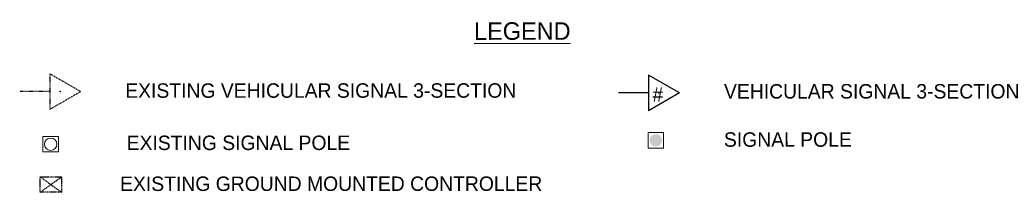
# Model space of a CAD drawing. Header units: feet. Extents: x 2244505 to 2247509, y 596053 to 600122.
# Tile 5 of 16: x 2247018 to 2247209, y 599276 to 599309. Entities that reach past the tile are written whole.
import ezdxf
from ezdxf.enums import TextEntityAlignment as Align

# ---------------------------------------------------------------- set-up
doc = ezdxf.new("R2010")
doc.units = ezdxf.units.FT
doc.header["$MEASUREMENT"] = 0
doc.linetypes.add('OhDOT_USTN2', pattern=[0.11, 0.069, -0.041])
doc.linetypes.add('OhDOT_USTN3', pattern=[0.22, 0.165, -0.055])
for name, color, linetype in [('SG_P_Heads', 2, 'Continuous'), ('SG_P_Poles', 7, 'Continuous'), ('SG_P_Text', 7, 'Continuous'), ('SG_X_Controllers', 7, 'OhDOT_USTN3'), ('SG_X_Heads', 2, 'Continuous'), ('SG_X_Poles', 7, 'Continuous'), ('SH_Text', 7, 'Continuous')]:
    doc.layers.add(name, color=color, linetype=linetype)
doc.styles.add('Slanted-Normal', font='font31.shx', dxfattribs={"height": 0.14})

# ---------------------------------------------------------------- blocks, each defined once
blk = doc.blocks.new('SPOLE')
at = {"layer": 'SG_X_Poles', "color": 7, "linetype": 'Continuous', "lineweight": 0, "flags": 128}
blk.add_lwpolyline([(-0.075, -0.075), (0.075, -0.075), (0.075, 0.075), (-0.075, 0.075), (-0.075, -0.075)], close=True, dxfattribs=at)
at = {"layer": 'SG_X_Poles', "color": 7, "linetype": 'Continuous', "lineweight": 0}
blk.add_circle((0, 0), 0.06, dxfattribs=at)

msp = doc.modelspace()

# ---------------------------------------------------------------- hatches: boundary and pattern name
at = {"layer": 'SG_P_Poles', "linetype": 'Continuous', "lineweight": 0}
h = msp.add_hatch(color=7, dxfattribs=at)
edge = h.paths.add_edge_path()
edge.add_arc((2247141.317, 599285.648), 1.2, 0.01756, 360.01756)

# ---------------------------------------------------------------- linework, layer by layer
for p in [(2247025.935, 599295.091), (2247141.885, 599294.841)]:
    msp.add_point(p)
at = {"layer": 'SG_P_Heads'}
for p, q in [((2247145.885, 599294.842), (2247139.884, 599298.304)), ((2247139.884, 599298.304), (2247139.886, 599291.376)), ((2247139.885, 599294.84), (2247134.077, 599294.838)), ((2247145.885, 599294.842), (2247139.886, 599291.376))]:
    msp.add_line(p, q, dxfattribs=at)
at = {"layer": 'SG_P_Poles', "color": 7, "linetype": 'Continuous', "lineweight": 13, "flags": 128}
msp.add_lwpolyline([(2247139.818, 599284.148), (2247142.818, 599284.148), (2247142.817, 599287.148), (2247139.817, 599287.148), (2247139.818, 599284.148)], close=True, dxfattribs=at)
at = {"layer": 'SG_X_Controllers', "color": 6}
for p, q in [((2247022.082, 599278.58), (2247026.249, 599275.581)), ((2247022.083, 599275.58), (2247026.248, 599278.581))]:
    msp.add_line(p, q, dxfattribs=at)
at = {"layer": 'SG_X_Controllers'}
msp.add_lwpolyline([(2247022.082, 599278.58), (2247026.248, 599278.581), (2247026.249, 599275.581), (2247022.083, 599275.58)], close=True, dxfattribs=at)
at = {"layer": 'SG_X_Controllers', "color": 6}
msp.add_point((2247024.166, 599277.081), dxfattribs=at)
at = {"layer": 'SG_X_Heads', "linetype": 'OhDOT_USTN2'}
for p, q in [((2247029.935, 599295.092), (2247023.934, 599298.555)), ((2247023.934, 599298.555), (2247023.936, 599291.626)), ((2247023.935, 599295.09), (2247018.127, 599295.089)), ((2247029.935, 599295.092), (2247023.936, 599291.626))]:
    msp.add_line(p, q, dxfattribs=at)

# ---------------------------------------------------------------- block references
at = {"layer": 'SG_X_Poles', "xscale": 19.99999999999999, "yscale": 19.99999999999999, "zscale": 19.99999999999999, "rotation": 0.01755836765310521}
msp.add_blockref('SPOLE', (2247024.132, 599284.894), dxfattribs=at)

# ---------------------------------------------------------------- texts
at = {"layer": 'SG_P_Text', "insert": (2247141.713, 599295.93), "char_height": 2.8, "width": 2.66667, "attachment_point": 2, "rotation": 0.01756, "style": 'Slanted-Normal'}
msp.add_mtext('#', dxfattribs=at)
at = {"layer": 'SH_Text', "style": 'Slanted-Normal'}
msp.add_text('%%ULEGEND', height=3.4, rotation=0.01756, dxfattribs=at).set_placement((2247115.46, 599306.825), align=Align.MIDDLE)
at = {"layer": 'SH_Text', "char_height": 2.8, "attachment_point": 1, "rotation": 0.01756, "style": 'Slanted-Normal'}
for s, insert, width in [('EXISTING VEHICULAR SIGNAL 3-SECTION', (2247038.569, 599296.686), 99.00444), ('VEHICULAR SIGNAL 3-SECTION', (2247154.519, 599296.54), 83.32359), ('EXISTING SIGNAL POLE', (2247038.84, 599286.564), 72.52387), ('SIGNAL POLE', (2247154.51, 599287.202), 47.93138), ('EXISTING GROUND MOUNTED CONTROLLER ', (2247037.572, 599278.635), 86.492)]:
    msp.add_mtext(s, dxfattribs=dict(at, insert=insert, width=width))

doc.saveas('drawing.dxf')
